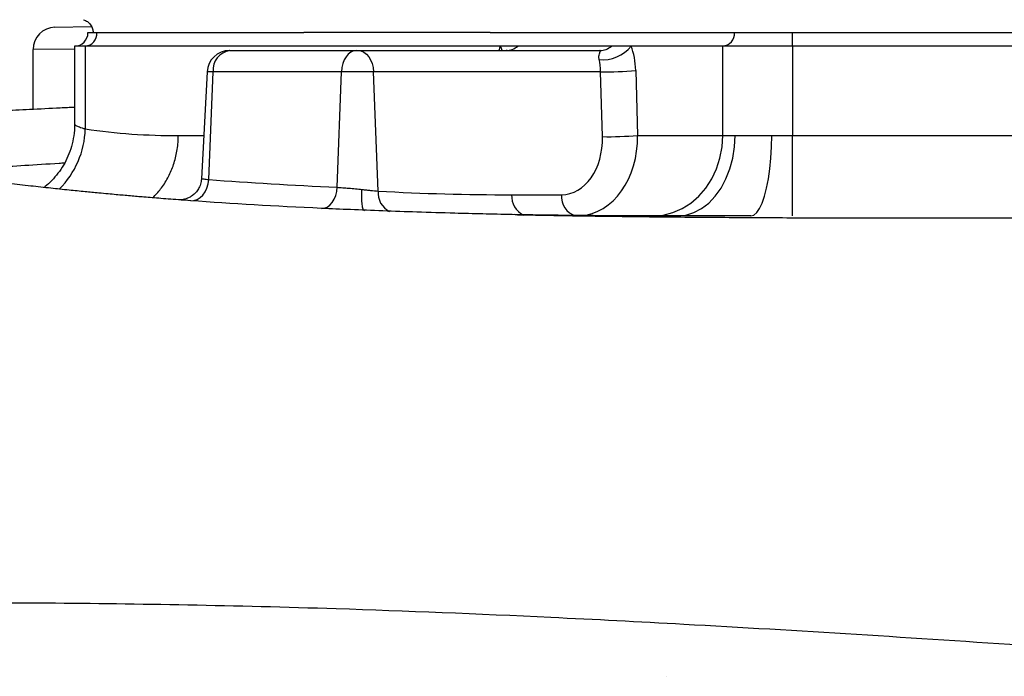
# Model space of a CAD drawing. Header units: millimetres. Extents: x 2283 to 4098, y 766 to 6162.
# Tile 5 of 16: x 2690 to 3131, y 1566 to 1860. Entities that reach past the tile are written whole.
import ezdxf

# ---------------------------------------------------------------- set-up
doc = ezdxf.new("R2010")
doc.units = ezdxf.units.MM
doc.header["$LTSCALE"] = 2

msp = doc.modelspace()

# ---------------------------------------------------------------- linework, layer by layer
at = {"color": 7, "linetype": 'Continuous', "lineweight": 25}
for p, q in [((2718.74, 1859.67), (2718.7, 1859.66)), ((2718.76, 1859.66), (2718.71, 1859.66)), ((2705.97, 1856.29), (2722.15, 1856.57)), ((2720.72, 1853.86), (2724.74, 1853.86)), ((2724.74, 1853.86), (2817.21, 1853.86)), ((2817.21, 1853.86), (2817.34, 1853.86)), ((2900.62, 1853.86), (2900.65, 1853.86)), ((2900.65, 1853.86), (3009.95, 1853.86)), ((3009.95, 1853.86), (3035.93, 1853.86)), ((3035.93, 1847.86), (3035.93, 1853.86)), ((3035.93, 1853.86), (3209.04, 1853.86)), ((2696.14, 1819.51), (2696.14, 1846.29)), ((2714.72, 1847.86), (2714.72, 1812.76)), ((2719.54, 1847.86), (2714.72, 1847.86)), ((2905.24, 1847.86), (2719.54, 1847.86)), ((2719.54, 1847.86), (2719.54, 1810.79)), ((2784.02, 1845.86), (2784.15, 1845.86)), ((2784.15, 1845.86), (2840.75, 1845.86)), ((2840.75, 1845.86), (2841.46, 1845.86)), ((2841.46, 1845.86), (2949.73, 1845.86)), ((2912.99, 1847.86), (2905.24, 1847.86)), ((2954.93, 1847.86), (2912.99, 1847.86)), ((2963.75, 1847.86), (2954.93, 1847.86)), ((3004.75, 1847.86), (2963.75, 1847.86)), ((3035.93, 1847.86), (3004.75, 1847.86)), ((3004.75, 1807.86), (3004.75, 1847.86)), ((3035.93, 1847.86), (3035.93, 1807.86)), ((3606.35, 1847.86), (3035.93, 1847.86)), ((2965.8, 1836.9), (2966.59, 1807.86)), ((2774.03, 1836.38), (2771.52, 1788.49)), ((2774.82, 1788.11), (2776.7, 1836.38)), ((2834.1, 1836.38), (2776.7, 1836.38)), ((2832.29, 1784.69), (2834.1, 1836.38)), ((2848.52, 1836.38), (2834.1, 1836.38)), ((2850.5, 1782.97), (2848.52, 1836.38)), ((2950.08, 1836.38), (2848.52, 1836.38)), ((2950.87, 1807.33), (2950.08, 1836.38)), ((2966.59, 1807.86), (3004.75, 1807.86)), ((3004.75, 1807.86), (3010.25, 1807.86)), ((3026.62, 1807.86), (3035.93, 1807.86)), ((3035.93, 1771.86), (3035.93, 1807.86)), ((3035.93, 1807.86), (3606.35, 1807.86)), ((2910.25, 1781.33), (2932.54, 1781.33)), ((2979.77, 1565.86), (2979.77, 1565.86))]:
    msp.add_line(p, q, dxfattribs=at)
at = {"color": 8, "linetype": 'Continuous', "lineweight": 25}
for p, q in [((2714.72, 1846.53), (2696.14, 1846.29)), ((2776.7, 1836.38), (2774.03, 1836.38)), ((2761.12, 1807.84), (2772.53, 1807.85))]:
    msp.add_line(p, q, dxfattribs=at)
at = {"color": 7, "linetype": 'Continuous', "lineweight": 25, "flags": 128}
for points in [[(2840.75, 1845.86), (2839.5, 1845.68), (2838.28, 1845.15), (2837.16, 1844.28), (2836.17, 1843.11), (2835.34, 1841.68), (2834.7, 1840.04), (2834.28, 1838.26), (2834.1, 1836.38)], [(2841.46, 1845.86), (2842.79, 1845.68), (2844.08, 1845.15), (2845.27, 1844.28), (2846.32, 1843.11), (2847.2, 1841.68), (2847.88, 1840.04), (2848.32, 1838.26), (2848.52, 1836.38)], [(2973.58, 1771.86), (2978.01, 1772.22), (2982.36, 1773.32), (2986.53, 1775.11), (2990.43, 1777.57), (2993.99, 1780.65), (2997.14, 1784.28), (2999.8, 1788.4), (3001.94, 1792.9), (3003.49, 1797.72), (3004.44, 1802.73), (3004.75, 1807.86)], [(2984.57, 1771.86), (2988.22, 1772.22), (2991.8, 1773.32), (2995.23, 1775.11), (2998.45, 1777.57), (3001.38, 1780.65), (3003.98, 1784.28), (3006.17, 1788.4), (3007.93, 1792.9), (3009.21, 1797.72), (3009.99, 1802.73), (3010.25, 1807.86)], [(3017.31, 1771.86), (3018.63, 1772.22), (3019.93, 1773.32), (3021.18, 1775.11), (3022.34, 1777.57), (3023.41, 1780.65), (3024.34, 1784.28), (3025.14, 1788.4), (3025.78, 1792.9), (3026.24, 1797.72), (3026.52, 1802.73), (3026.62, 1807.86)], [(2766.69, 1778.66), (2768.15, 1778.75), (2769.59, 1779.23), (2770.93, 1780.06), (2772.15, 1781.22), (2773.18, 1782.67), (2773.98, 1784.34), (2774.54, 1786.18), (2774.82, 1788.11)], [(2825.14, 1775.23), (2826.44, 1775.35), (2827.7, 1775.84), (2828.89, 1776.68), (2829.96, 1777.85), (2830.86, 1779.29), (2831.57, 1780.95), (2832.05, 1782.78), (2832.29, 1784.69)]]:
    msp.add_lwpolyline(points, dxfattribs=at)
at = {"color": 8, "linetype": 'Continuous', "lineweight": 25, "flags": 128}
msp.add_lwpolyline([(2906.06, 1845.86), (2905.79, 1846.82), (2905.24, 1847.86)], dxfattribs=at)
at = {"color": 7, "linetype": 'Continuous', "lineweight": 25}
for centre, radius, start, end in [((2706.14, 1846.29), 10, 91, 180), ((2714.72, 1853.86), 6, 270, 0), ((2719.11, 1853.48), 5.64, 274.4019, 3.8113), ((3004.32, 1853.48), 5.64, 274.4019, 3.8113), ((2784.02, 1835.86), 10, 90, 177), ((2785.53, 1837.11), 8.86, 99.0054, 184.7038), ((2907.72, 1853.79), 7.93, 270.5127, 311.5907), ((2951.22, 1857.66), 15.9, 263.5159, 321.9592), ((2949.66, 1853.79), 7.93, 270.5127, 311.5907), ((2952.64, 1995.9), 159.54, 269.0808, 274.7324), ((2953.43, 1966.85), 159.54, 269.0808, 274.7324)]:
    msp.add_arc(centre, radius, start, end, dxfattribs=at)
at = {"color": 8, "linetype": 'Continuous', "lineweight": 25}
for centre, radius, start, end in [((2679.68, 1812), 39.88, 315.0787, 358.2565), ((2860.09, 1782.3), 9.62, 175.9471, 242.0986), ((2920.19, 1780.97), 9.95, 177.9157, 242.2831), ((2941.52, 1780.54), 9.01, 174.9298, 253.4236)]:
    msp.add_arc(centre, radius, start, end, dxfattribs=at)
for centre, major_axis, ratio, start_param, end_param in [((2913.52, 1835.86), (0, 20), 0.517638, 0.927295, 1.047198), ((2938.9, 1807.86), (-1.72, 35.98), 0.768544, 3.153816, 4.67557)]:
    msp.add_ellipse(centre, major_axis=major_axis, ratio=ratio, start_param=start_param, end_param=end_param, dxfattribs=at)
at = {"color": 7, "linetype": 'Continuous', "lineweight": 25}
for centre, major_axis, ratio, start_param, end_param in [((2955.46, 1835.86), (0, 20), 0.517638, 4.764749, 5.35589), ((2946.8, 1835.86), (0, 10), 0.328169, 4.764749, 5.35589), ((2931.84, 1807.33), (-1.52, 25.98), 0.730894, 3.098973, 4.669769)]:
    msp.add_ellipse(centre, major_axis=major_axis, ratio=ratio, start_param=start_param, end_param=end_param, dxfattribs=at)
for points, knots in [([(2718.7, 1859.66), (2719.32, 1859.41), (2720.58, 1858.92), (2721.98, 1857.45), (2722.88, 1855.71), (2722.98, 1854.46), (2723.02, 1853.86)], [0, 0, 0, 0, 0.256343, 0.517492, 0.769196, 1, 1, 1, 1]), ([(2900.62, 1853.86), (2898.13, 1853.86), (2893.31, 1853.86), (2878.49, 1853.86), (2857.21, 1853.86), (2836.33, 1853.86), (2823.4, 1853.86), (2819.37, 1853.86), (2817.34, 1853.86)], [0, 0, 0, 0, 0.089082, 0.172594, 0.531387, 0.853479, 0.92645, 1, 1, 1, 1]), ([(2908.26, 1845.89), (2908.25, 1845.88), (2908.25, 1845.87), (2907.9, 1845.87), (2907.76, 1845.87)], [0, 0, 0, 0, 0.600869, 1, 1, 1, 1]), ([(2949.43, 1841.86), (2949.38, 1842.06), (2949.35, 1842.25), (2949.3, 1842.61), (2949.3, 1842.77), (2949.29, 1843.23), (2949.32, 1843.49), (2949.44, 1844.21), (2949.58, 1844.57), (2949.76, 1845.01), (2949.83, 1845.15), (2949.93, 1845.38), (2949.98, 1845.48), (2950.03, 1845.65), (2950.03, 1845.72), (2949.96, 1845.83), (2949.89, 1845.86), (2949.73, 1845.86)], [0, 0, 0, 0, 0.0625, 0.0625, 0.125, 0.125, 0.25, 0.25, 0.5, 0.5, 0.625, 0.625, 0.75, 0.75, 0.875, 0.875, 1, 1, 1, 1]), ([(2714.72, 1820.43), (2712.59, 1820.33), (2705.72, 1819.99), (2694.96, 1819.45), (2682.66, 1818.82), (2671.67, 1818.24), (2661.32, 1817.67), (2651.06, 1817.08), (2640.87, 1816.48), (2630.78, 1815.86), (2621.39, 1815.26), (2612.92, 1814.68), (2606.18, 1814.2), (2600.6, 1813.79), (2595.48, 1813.4), (2589.91, 1812.96), (2583.79, 1812.46), (2577.15, 1811.89), (2570.34, 1811.27), (2563.7, 1810.62), (2557.57, 1809.99), (2551.95, 1809.38), (2546.34, 1808.73), (2540.6, 1808.02), (2534.82, 1807.26), (2529.28, 1806.47), (2523.71, 1805.62), (2517.9, 1804.66), (2511.86, 1803.58), (2505.43, 1802.32), (2498.67, 1800.87), (2491.5, 1799.17), (2484.33, 1797.29), (2478.03, 1795.49), (2472.63, 1793.81), (2468.68, 1792.51), (2465.63, 1791.47), (2462.83, 1790.48), (2459.51, 1789.27), (2454.54, 1787.37), (2448.19, 1784.78), (2440.33, 1781.3), (2430.67, 1776.63), (2419.12, 1770.4), (2405.61, 1762.08), (2391.91, 1752.4), (2378.15, 1741.25), (2364.56, 1728.57), (2351.37, 1714.32), (2338.87, 1698.55), (2327.36, 1681.41), (2317.09, 1663.08), (2308.25, 1643.73), (2300.97, 1623.57), (2295.42, 1602.81), (2291.75, 1583.52), (2290.73, 1571.12), (2290.29, 1565.87)], [0, 0, 0, 0, 0.012404, 0.040076, 0.065554, 0.088793, 0.110171, 0.132667, 0.156869, 0.179568, 0.203216, 0.224398, 0.242248, 0.254435, 0.267681, 0.282415, 0.299157, 0.317325, 0.337413, 0.35711, 0.375309, 0.392015, 0.40784, 0.426277, 0.444086, 0.460247, 0.476267, 0.492246, 0.50869, 0.525006, 0.541318, 0.558759, 0.571922, 0.585205, 0.595933, 0.603832, 0.608074, 0.61236, 0.617841, 0.624528, 0.636701, 0.649181, 0.661722, 0.681224, 0.701738, 0.72332, 0.745954, 0.769607, 0.794228, 0.819727, 0.845812, 0.872317, 0.899125, 0.926115, 0.953161, 0.980136, 1, 1, 1, 1]), ([(2714.71, 1812.75), (2714.72, 1812.72), (2714.82, 1811.03), (2714.43, 1807.71), (2713.48, 1802.97), (2711.9, 1798.57), (2709.86, 1794.53), (2707.42, 1790.9), (2704.63, 1787.72), (2702.49, 1785.63), (2701.22, 1784.71), (2701.05, 1784.59)], [0, 0, 0, 0, 0.002647, 0.157278, 0.306487, 0.450342, 0.589471, 0.724212, 0.854712, 0.980968, 1, 1, 1, 1]), ([(2719.54, 1810.79), (2726.46, 1809.72), (2733.39, 1808.97), (2747.25, 1808.02), (2754.19, 1807.82), (2761.12, 1807.84)], [0, 0, 0, 0, 0.5, 0.5, 1, 1, 1, 1]), ([(3010.25, 1807.86), (3012.5, 1807.86), (3015.01, 1807.86), (3019.14, 1807.86), (3020.59, 1807.86), (3023.55, 1807.86), (3025.06, 1807.86), (3026.62, 1807.86)], [0, 0, 0, 0, 0.5, 0.5, 0.75, 0.75, 1, 1, 1, 1]), ([(2771.45, 1788.49), (2771.44, 1788.07), (2771.41, 1786.83), (2770.74, 1784.94), (2769.63, 1783.03), (2768.26, 1781.55), (2766.81, 1780.48), (2765.36, 1779.75), (2764.02, 1779.32), (2762.89, 1779.11), (2762.1, 1779.05), (2761.67, 1779.04), (2761.44, 1779.04), (2761.34, 1779.05), (2761.37, 1779.05), (2761.38, 1779.05)], [0, 0, 0, 0, 0.073578, 0.216262, 0.343662, 0.45922, 0.564346, 0.659117, 0.742535, 0.811666, 0.863433, 0.898889, 0.934364, 0.985142, 1, 1, 1, 1]), ([(2762.43, 1778.97), (2762.41, 1778.97), (2759.26, 1779.2), (2753.67, 1779.64), (2747.26, 1780.16), (2742.75, 1780.54), (2739.66, 1780.8), (2736.5, 1781.08), (2733.2, 1781.37), (2729.5, 1781.71), (2724.86, 1782.14), (2718.99, 1782.71), (2711.83, 1783.43), (2703.71, 1784.29), (2694.68, 1785.29), (2688.6, 1786.01), (2685.37, 1786.4)], [0, 0, 0, 0, 0.000845, 0.102769, 0.192731, 0.229255, 0.266637, 0.304888, 0.34402, 0.386757, 0.440172, 0.519011, 0.614157, 0.725879, 0.854465, 1, 1, 1, 1]), ([(2832.29, 1784.69), (2833.03, 1784.63), (2833.84, 1784.57), (2835.57, 1784.43), (2836.5, 1784.35), (2838.39, 1784.19), (2839.36, 1784.1), (2841.36, 1783.9), (2842.35, 1783.79), (2843.33, 1783.67)], [0, 0, 0, 0, 0.25, 0.25, 0.5, 0.5, 0.75, 0.75, 1, 1, 1, 1]), ([(2844.41, 1774.21), (2844.3, 1774.21), (2844.2, 1774.26), (2844.01, 1774.49), (2843.92, 1774.67), (2843.75, 1775.13), (2843.68, 1775.41), (2843.54, 1776.09), (2843.48, 1776.49), (2843.38, 1777.35), (2843.34, 1777.83), (2843.28, 1778.86), (2843.26, 1779.41), (2843.24, 1780.56), (2843.25, 1781.16), (2843.26, 1782.09), (2843.27, 1782.4), (2843.3, 1783.03), (2843.31, 1783.36), (2843.33, 1783.67)], [0, 0, 0, 0, 0.125, 0.125, 0.25, 0.25, 0.375, 0.375, 0.5, 0.5, 0.625, 0.625, 0.75, 0.75, 0.875, 0.875, 0.9375, 0.9375, 1, 1, 1, 1]), ([(2843.33, 1783.67), (2844.01, 1783.61), (2844.67, 1783.54), (2845.96, 1783.42), (2846.59, 1783.36), (2848.42, 1783.18), (2849.52, 1783.07), (2850.5, 1782.97)], [0, 0, 0, 0, 0.25, 0.25, 0.5, 0.5, 1, 1, 1, 1]), ([(2766.69, 1778.66), (2764.94, 1778.79), (2763.1, 1778.93), (2762.47, 1778.97), (2762.43, 1778.97)], [0, 0, 0, 0, 0.947787, 1, 1, 1, 1]), ([(2924.18, 1772.2), (2919.55, 1772.28), (2910.09, 1772.44), (2897.13, 1772.73), (2883.23, 1773.1), (2868.24, 1773.54), (2852.72, 1774.08), (2838.52, 1774.63), (2829.55, 1775.03), (2825.3, 1775.22)], [0, 0, 0, 0, 0.118078, 0.241338, 0.366012, 0.540238, 0.701193, 0.858237, 1, 1, 1, 1]), ([(2992.79, 1771.86), (2989.5, 1771.86), (2983.09, 1771.86), (2973.96, 1771.87), (2966.03, 1771.89), (2959.49, 1771.91), (2954.78, 1771.93), (2951.47, 1771.95), (2949.27, 1771.96), (2947.24, 1771.97), (2945.09, 1771.99), (2941.99, 1772.01), (2937.25, 1772.06), (2930.46, 1772.13), (2921.75, 1772.25), (2915.25, 1772.37), (2911.68, 1772.43)], [0, 0, 0, 0, 0.133595, 0.260412, 0.364126, 0.444904, 0.511056, 0.540377, 0.567197, 0.591522, 0.613546, 0.643519, 0.700371, 0.778756, 0.878651, 1, 1, 1, 1]), ([(2911.81, 1772.44), (2913.25, 1772.41), (2923.06, 1772.19), (2942.48, 1771.88), (2969.93, 1771.52), (2998.43, 1771.27), (3027.7, 1771.09), (3057.83, 1770.99), (3090.69, 1770.95), (3126.27, 1770.97), (3164.53, 1771.07), (3203.31, 1771.22), (3242.44, 1771.41), (3281.8, 1771.63), (3308.01, 1771.78), (3321.14, 1771.86)], [0, 0, 0, 0, 0.0125014, 0.0857571, 0.1593816, 0.2321674, 0.3054914, 0.3793868, 0.453857, 0.5432496, 0.6334024, 0.7242249, 0.8156471, 0.9076075, 1, 1, 1, 1]), ([(3017.31, 1771.86), (3017.31, 1771.86), (3012.79, 1771.86), (3004.71, 1771.86), (2996.53, 1771.86), (2993.16, 1771.86), (2992.79, 1771.86)], [0, 0, 0, 0, 0.000004, 0.511072, 0.946245, 1, 1, 1, 1]), ([(2458.72, 1595.86), (2461.69, 1595.94), (2467.65, 1596.09), (2482.59, 1596.48), (2510.17, 1597.14), (2579.94, 1598.55), (2667.45, 1599.25), (2764.93, 1598), (2839.74, 1596.13), (2914.29, 1593.08), (3017.79, 1587.72), (3123.05, 1581.06), (3221.01, 1574.13), (3273.73, 1570.3), (3297.99, 1568.52), (3312.15, 1567.49), (3318.89, 1566.99), (3321.14, 1566.83)], [0, 0, 0, 0, 0.015407, 0.030813, 0.075293, 0.149427, 0.347117, 0.422333, 0.497549, 0.601219, 0.663422, 0.821574, 0.920419, 0.957486, 0.979726, 0.993242, 1, 1, 1, 1])]:
    msp.add_open_spline(points, degree=3, knots=knots, dxfattribs=at)
at = {"color": 8, "linetype": 'Continuous', "lineweight": 25}
for points, knots in [([(2714.78, 1812.76), (2714.83, 1812.68), (2714.93, 1812.52), (2716.3, 1811.9), (2718.01, 1811.27), (2719.27, 1810.87), (2719.54, 1810.79)], [0, 0, 0, 0, 0.274108, 0.587195, 0.909452, 1, 1, 1, 1]), ([(2749.66, 1779.97), (2750.9, 1781.24), (2753.47, 1783.87), (2756.53, 1788.72), (2758.95, 1794.16), (2760.55, 1800.09), (2761.09, 1804.75), (2761.12, 1807.37), (2761.12, 1807.84)], [0, 0, 0, 0, 0.179749, 0.372791, 0.560392, 0.753433, 0.955331, 1, 1, 1, 1]), ([(2710.23, 1795.48), (2709.45, 1795.43), (2703.03, 1795.02), (2692.29, 1794.36), (2678.22, 1793.5), (2665.38, 1792.72), (2653.9, 1791.97), (2644.23, 1791.26), (2637.56, 1790.7), (2634.95, 1790.36), (2634.07, 1790.25)], [0, 0, 0, 0, 0.019588, 0.161129, 0.302378, 0.443438, 0.601377, 0.759511, 0.918091, 1, 1, 1, 1]), ([(2771.61, 1788.48), (2771.59, 1788.5), (2771.37, 1788.59), (2772.3, 1788.43), (2773.98, 1788.22), (2774.82, 1788.11)], [0, 0, 0, 0, 0.070238, 0.534721, 1, 1, 1, 1])]:
    msp.add_open_spline(points, degree=3, knots=knots, dxfattribs=at)
at = {"color": 7, "linetype": 'Continuous', "lineweight": 25}
for points in [[(2774.82, 1788.11), (2792.89, 1786.79), (2812.05, 1785.64), (2832.29, 1784.69)], [(2850.5, 1782.97), (2870.43, 1781.83), (2890.35, 1781.33), (2910.25, 1781.33)], [(2825.14, 1775.23), (2804.55, 1776.18), (2785.07, 1777.33), (2766.69, 1778.66)]]:
    msp.add_open_spline(points, degree=3, dxfattribs=at)

doc.saveas('drawing.dxf')
